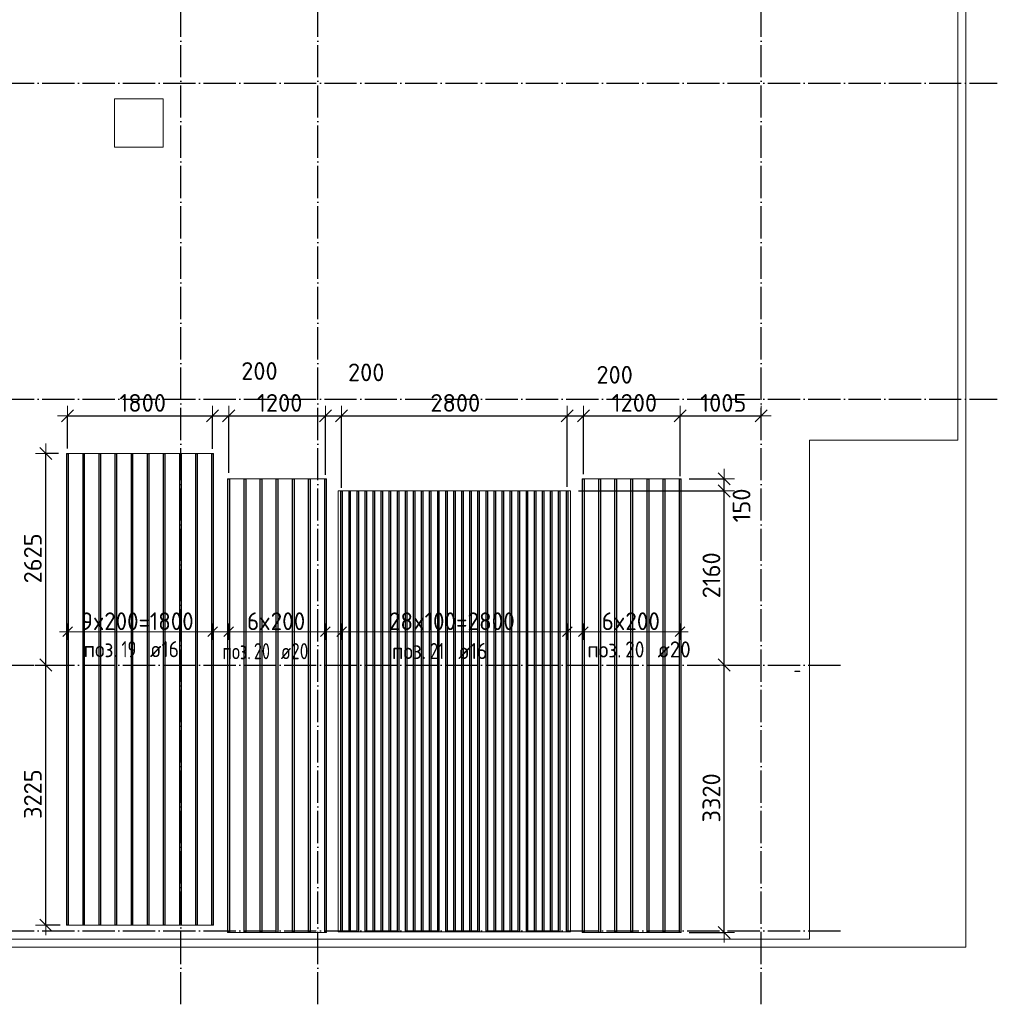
# Model space of a CAD drawing. Header units: millimetres. Extents: x -3725 to 93325, y -74170 to 82591.
# Tile 2 of 139: x 34702 to 46830, y -74170 to -61953. Entities that reach past the tile are written whole.
import ezdxf

# ---------------------------------------------------------------- set-up
doc = ezdxf.new("R2010")
doc.units = ezdxf.units.MM
doc.header["$PDMODE"] = 65
for name, pattern in [('______11', [500, 400, -50, 0, -50]), ('______3', [500, 400, -100]), ('______5', [1100, 800, -100, 100, -100])]:
    doc.linetypes.add(name, pattern=pattern)
for name, color, linetype, lineweight in [('Standard', 7, 'Continuous', 25), ('Балка_ общее', 7, '______3', 13), ('Размерная линия_ общее', 7, 'Continuous', 13), ('Стальная конструкция_ общее', 7, 'Continuous', 25), ('Фундамент (1)', 7, 'Continuous', 35)]:
    doc.layers.add(name, color=color, linetype=linetype, lineweight=lineweight)
doc.layers.add('Арм.стержн.Доп. Арм. верхн.зоны У', color=7, linetype='Continuous', lineweight=35, true_color=0x739641)
doc.layers.add('Осевая линия_ общее', color=7, linetype='______5', lineweight=13, true_color=0xa0a0a0)
doc.styles.add('ISOCPEUR', font='ISOCPEUR')
doc.dimstyles.new('DIMSTYLE_3', dxfattribs={"dimtxt": 220, "dimasz": 250, "dimexe": 0, "dimexo": 0, "dimgap": 110, "dimtad": 2, "dimdec": 0, "dimrnd": 5, "dimzin": 12, "dimdsep": 46, "dimtxsty": 'ISOCPEUR', "dimblk1": 'ALL_ML_STRICH', "dimblk2": 'ALL_ML_STRICH', "dimsah": 1, "dimcen": 0, "dimclrd": 7, "dimclre": 256, "dimclrt": 7, "dimadec": 0, "dimazin": 0, "dimtfac": 1, "dimtdec": 0, "dimtix": 1, "dimtmove": 2, "dimatfit": 3, "dimfxl": 0, "dimtzin": 0, "dimlwd": 0, "dimlwe": -3, "dimarcsym": 0})
doc.dimstyles.new('DIMSTYLE_5', dxfattribs={"dimtxt": 220, "dimasz": 250, "dimexe": 0, "dimexo": 0, "dimgap": 110, "dimtad": 2, "dimdec": 0, "dimrnd": 5, "dimzin": 12, "dimdsep": 46, "dimtxsty": 'ISOCPEUR', "dimblk1": 'ALL_ML_STRICH', "dimblk2": 'ALL_ML_STRICH', "dimsah": 1, "dimcen": 0, "dimclrd": 7, "dimclre": 256, "dimclrt": 7, "dimadec": 0, "dimazin": 0, "dimtfac": 1, "dimtdec": 0, "dimtix": 1, "dimtmove": 2, "dimatfit": 3, "dimfxl": 0, "dimtvp": 1.2, "dimtzin": 0, "dimlwd": 0, "dimlwe": -3, "dimarcsym": 0})
doc.dimstyles.new('DIMSTYLE_9', dxfattribs={"dimtxt": 220, "dimasz": 250, "dimexe": 0, "dimexo": 0, "dimgap": 110, "dimtad": 0, "dimdec": 0, "dimrnd": 5, "dimzin": 12, "dimdsep": 46, "dimtxsty": 'ISOCPEUR', "dimblk1": 'ALL_ML_STRICH', "dimblk2": 'ALL_ML_STRICH', "dimsah": 1, "dimcen": 0, "dimclrd": 7, "dimclre": 256, "dimclrt": 7, "dimadec": 0, "dimazin": 0, "dimtfac": 1, "dimtdec": 0, "dimtix": 1, "dimtmove": 2, "dimatfit": 3, "dimfxl": 0, "dimtvp": 1.2, "dimtzin": 0, "dimlwd": 0, "dimlwe": -3, "dimarcsym": 0})

# ---------------------------------------------------------------- blocks, each defined once
blk = doc.blocks.new('СЛОЖНЫЙ_ОБЪЕКТ_4')
at = {"layer": 'Осевая линия_ общее', "color": 253, "linetype": '______11', "lineweight": -3, "true_color": 0xa0a0a0, "transparency": 33554687}
for p, q in [((36700, -74170), (36700, -50490)), ((38400, -74170), (38400, -50490)), ((43900, -74170), (43900, -50490)), ((27980, -62740), (46830, -62740)), ((27980, -66660), (46830, -66660)), ((27980, -69960), (44900, -69960)), ((27980, -73260), (44900, -73260))]:
    blk.add_line(p, q, dxfattribs=at)
blk = doc.blocks.new('ALL_ML_STRICH')
at = {"color": 0, "linetype": 'ByBlock', "lineweight": -2}
for p, q in [((0, -0.5), (0, 0.5)), ((-1, 0), (0.5, 0)), ((-0.3, -0.3), (0.3, 0.3))]:
    blk.add_line(p, q, dxfattribs=at)
blk = doc.blocks.new('*D288')
at = {"layer": 'DEFPOINTS', "color": 7, "linetype": 'Continuous', "lineweight": 13, "transparency": 33554687}
for p in [(35295, -66868), (35295, -67374), (37095, -67379)]:
    blk.add_point(p, dxfattribs=at)
at = {"layer": 'Размерная линия_ общее', "color": 253, "linetype": 'Continuous', "lineweight": -2, "true_color": 0xa0a0a0, "transparency": 33554687}
for p, q in [((35295, -67274), (35295, -66868)), ((37095, -67279), (37095, -66868))]:
    blk.add_line(p, q, dxfattribs=at)
at = {"layer": 'Размерная линия_ общее', "color": 7, "linetype": 'Continuous', "lineweight": -2, "transparency": 33554687}
blk.add_line((35295, -66868), (37095, -66868), dxfattribs=at)
at = {"layer": 'Размерная линия_ общее', "color": 7, "linetype": 'Continuous', "lineweight": 13, "transparency": 33554687, "xscale": 250, "yscale": 250, "zscale": 250, "rotation": 180}
blk.add_blockref('ALL_ML_STRICH', (35295, -66868), dxfattribs=at)
at = {"layer": 'Размерная линия_ общее', "color": 7, "linetype": 'Continuous', "lineweight": 13, "transparency": 33554687, "xscale": 250, "yscale": 250, "zscale": 250}
blk.add_blockref('ALL_ML_STRICH', (37095, -66868), dxfattribs=at)
at = {"layer": 'Размерная линия_ общее', "color": 7, "linetype": 'Continuous', "lineweight": 13, "transparency": 33554687, "insert": (36228, -66708), "char_height": 220, "width": 880, "attachment_point": 5, "style": 'ISOCPEUR'}
blk.add_mtext('\\A1;{1800}', dxfattribs=at)
blk = doc.blocks.new('*D289')
at = {"layer": 'DEFPOINTS', "color": 7, "linetype": 'Continuous', "lineweight": 13, "transparency": 33554687}
for p in [(37095, -66868), (37095, -67379), (37295, -67674)]:
    blk.add_point(p, dxfattribs=at)
at = {"layer": 'Размерная линия_ общее', "color": 253, "linetype": 'Continuous', "lineweight": -2, "true_color": 0xa0a0a0, "transparency": 33554687}
for p, q in [((37095, -67279), (37095, -66868)), ((37295, -67574), (37295, -66868))]:
    blk.add_line(p, q, dxfattribs=at)
at = {"layer": 'Размерная линия_ общее', "color": 7, "linetype": 'Continuous', "lineweight": -2, "transparency": 33554687}
blk.add_line((37095, -66868), (37295, -66868), dxfattribs=at)
at = {"layer": 'Размерная линия_ общее', "color": 7, "linetype": 'Continuous', "lineweight": 13, "transparency": 33554687, "xscale": 250, "yscale": 250, "zscale": 250, "rotation": 180}
blk.add_blockref('ALL_ML_STRICH', (37095, -66868), dxfattribs=at)
at = {"layer": 'Размерная линия_ общее', "color": 7, "linetype": 'Continuous', "lineweight": 13, "transparency": 33554687, "xscale": 250, "yscale": 250, "zscale": 250}
blk.add_blockref('ALL_ML_STRICH', (37295, -66868), dxfattribs=at)
at = {"layer": 'Размерная линия_ общее', "color": 7, "linetype": 'Continuous', "lineweight": 13, "transparency": 33554687, "insert": (37676, -66312), "char_height": 220, "width": 660, "attachment_point": 5, "style": 'ISOCPEUR'}
blk.add_mtext('\\A1;{200}', dxfattribs=at)
blk = doc.blocks.new('*D290')
at = {"layer": 'DEFPOINTS', "color": 7, "linetype": 'Continuous', "lineweight": 13, "transparency": 33554687}
for p in [(37295, -66868), (37295, -67674), (38495, -67700)]:
    blk.add_point(p, dxfattribs=at)
at = {"layer": 'Размерная линия_ общее', "color": 253, "linetype": 'Continuous', "lineweight": -2, "true_color": 0xa0a0a0, "transparency": 33554687}
for p, q in [((37295, -67574), (37295, -66868)), ((38495, -67600), (38495, -66868))]:
    blk.add_line(p, q, dxfattribs=at)
at = {"layer": 'Размерная линия_ общее', "color": 7, "linetype": 'Continuous', "lineweight": -2, "transparency": 33554687}
blk.add_line((37295, -66868), (38495, -66868), dxfattribs=at)
at = {"layer": 'Размерная линия_ общее', "color": 7, "linetype": 'Continuous', "lineweight": 13, "transparency": 33554687, "xscale": 250, "yscale": 250, "zscale": 250, "rotation": 180}
blk.add_blockref('ALL_ML_STRICH', (37295, -66868), dxfattribs=at)
at = {"layer": 'Размерная линия_ общее', "color": 7, "linetype": 'Continuous', "lineweight": 13, "transparency": 33554687, "xscale": 250, "yscale": 250, "zscale": 250}
blk.add_blockref('ALL_ML_STRICH', (38495, -66868), dxfattribs=at)
at = {"layer": 'Размерная линия_ общее', "color": 7, "linetype": 'Continuous', "lineweight": 13, "transparency": 33554687, "insert": (37928, -66708), "char_height": 220, "width": 880, "attachment_point": 5, "style": 'ISOCPEUR'}
blk.add_mtext('\\A1;{1200}', dxfattribs=at)
blk = doc.blocks.new('*D291')
at = {"layer": 'DEFPOINTS', "color": 7, "linetype": 'Continuous', "lineweight": 13, "transparency": 33554687}
for p in [(38495, -66868), (38495, -67700), (38695, -67861)]:
    blk.add_point(p, dxfattribs=at)
at = {"layer": 'Размерная линия_ общее', "color": 253, "linetype": 'Continuous', "lineweight": -2, "true_color": 0xa0a0a0, "transparency": 33554687}
for p, q in [((38495, -67600), (38495, -66868)), ((38695, -67761), (38695, -66868))]:
    blk.add_line(p, q, dxfattribs=at)
at = {"layer": 'Размерная линия_ общее', "color": 7, "linetype": 'Continuous', "lineweight": -2, "transparency": 33554687}
blk.add_line((38495, -66868), (38695, -66868), dxfattribs=at)
at = {"layer": 'Размерная линия_ общее', "color": 7, "linetype": 'Continuous', "lineweight": 13, "transparency": 33554687, "xscale": 250, "yscale": 250, "zscale": 250, "rotation": 180}
blk.add_blockref('ALL_ML_STRICH', (38495, -66868), dxfattribs=at)
at = {"layer": 'Размерная линия_ общее', "color": 7, "linetype": 'Continuous', "lineweight": 13, "transparency": 33554687, "xscale": 250, "yscale": 250, "zscale": 250}
blk.add_blockref('ALL_ML_STRICH', (38695, -66868), dxfattribs=at)
at = {"layer": 'Размерная линия_ общее', "color": 7, "linetype": 'Continuous', "lineweight": 13, "transparency": 33554687, "insert": (39001, -66329), "char_height": 220, "width": 660, "attachment_point": 5, "style": 'ISOCPEUR'}
blk.add_mtext('\\A1;{200}', dxfattribs=at)
blk = doc.blocks.new('*D292')
at = {"layer": 'DEFPOINTS', "color": 7, "linetype": 'Continuous', "lineweight": 13, "transparency": 33554687}
for p in [(38695, -66868), (38695, -67861), (41495, -67850)]:
    blk.add_point(p, dxfattribs=at)
at = {"layer": 'Размерная линия_ общее', "color": 253, "linetype": 'Continuous', "lineweight": -2, "true_color": 0xa0a0a0, "transparency": 33554687}
for p, q in [((38695, -67761), (38695, -66868)), ((41495, -67750), (41495, -66868))]:
    blk.add_line(p, q, dxfattribs=at)
at = {"layer": 'Размерная линия_ общее', "color": 7, "linetype": 'Continuous', "lineweight": -2, "transparency": 33554687}
blk.add_line((38695, -66868), (41495, -66868), dxfattribs=at)
at = {"layer": 'Размерная линия_ общее', "color": 7, "linetype": 'Continuous', "lineweight": 13, "transparency": 33554687, "xscale": 250, "yscale": 250, "zscale": 250, "rotation": 180}
blk.add_blockref('ALL_ML_STRICH', (38695, -66868), dxfattribs=at)
at = {"layer": 'Размерная линия_ общее', "color": 7, "linetype": 'Continuous', "lineweight": 13, "transparency": 33554687, "xscale": 250, "yscale": 250, "zscale": 250}
blk.add_blockref('ALL_ML_STRICH', (41495, -66868), dxfattribs=at)
at = {"layer": 'Размерная линия_ общее', "color": 7, "linetype": 'Continuous', "lineweight": 13, "transparency": 33554687, "insert": (40106, -66708), "char_height": 220, "width": 880, "attachment_point": 5, "style": 'ISOCPEUR'}
blk.add_mtext('\\A1;{2800}', dxfattribs=at)
blk = doc.blocks.new('*D293')
at = {"layer": 'DEFPOINTS', "color": 7, "linetype": 'Continuous', "lineweight": 13, "transparency": 33554687}
for p in [(41495, -66868), (41695, -67692), (41495, -67850)]:
    blk.add_point(p, dxfattribs=at)
at = {"layer": 'Размерная линия_ общее', "color": 253, "linetype": 'Continuous', "lineweight": -2, "true_color": 0xa0a0a0, "transparency": 33554687}
for p, q in [((41495, -67750), (41495, -66868)), ((41695, -67592), (41695, -66868))]:
    blk.add_line(p, q, dxfattribs=at)
at = {"layer": 'Размерная линия_ общее', "color": 7, "linetype": 'Continuous', "lineweight": -2, "transparency": 33554687}
blk.add_line((41495, -66868), (41695, -66868), dxfattribs=at)
at = {"layer": 'Размерная линия_ общее', "color": 7, "linetype": 'Continuous', "lineweight": 13, "transparency": 33554687, "xscale": 250, "yscale": 250, "zscale": 250, "rotation": 180}
blk.add_blockref('ALL_ML_STRICH', (41495, -66868), dxfattribs=at)
at = {"layer": 'Размерная линия_ общее', "color": 7, "linetype": 'Continuous', "lineweight": 13, "transparency": 33554687, "xscale": 250, "yscale": 250, "zscale": 250}
blk.add_blockref('ALL_ML_STRICH', (41695, -66868), dxfattribs=at)
at = {"layer": 'Размерная линия_ общее', "color": 7, "linetype": 'Continuous', "lineweight": 13, "transparency": 33554687, "insert": (42083, -66359), "char_height": 220, "width": 660, "attachment_point": 5, "style": 'ISOCPEUR'}
blk.add_mtext('\\A1;{200}', dxfattribs=at)
blk = doc.blocks.new('*D294')
at = {"layer": 'DEFPOINTS', "color": 7, "linetype": 'Continuous', "lineweight": 13, "transparency": 33554687}
for p in [(41695, -66868), (41695, -67692), (42895, -67715)]:
    blk.add_point(p, dxfattribs=at)
at = {"layer": 'Размерная линия_ общее', "color": 253, "linetype": 'Continuous', "lineweight": -2, "true_color": 0xa0a0a0, "transparency": 33554687}
for p, q in [((41695, -67592), (41695, -66868)), ((42895, -67615), (42895, -66868))]:
    blk.add_line(p, q, dxfattribs=at)
at = {"layer": 'Размерная линия_ общее', "color": 7, "linetype": 'Continuous', "lineweight": -2, "transparency": 33554687}
blk.add_line((41695, -66868), (42895, -66868), dxfattribs=at)
at = {"layer": 'Размерная линия_ общее', "color": 7, "linetype": 'Continuous', "lineweight": 13, "transparency": 33554687, "xscale": 250, "yscale": 250, "zscale": 250, "rotation": 180}
blk.add_blockref('ALL_ML_STRICH', (41695, -66868), dxfattribs=at)
at = {"layer": 'Размерная линия_ общее', "color": 7, "linetype": 'Continuous', "lineweight": 13, "transparency": 33554687, "xscale": 250, "yscale": 250, "zscale": 250}
blk.add_blockref('ALL_ML_STRICH', (42895, -66868), dxfattribs=at)
at = {"layer": 'Размерная линия_ общее', "color": 7, "linetype": 'Continuous', "lineweight": 13, "transparency": 33554687, "insert": (42328, -66708), "char_height": 220, "width": 880, "attachment_point": 5, "style": 'ISOCPEUR'}
blk.add_mtext('\\A1;{1200}', dxfattribs=at)
blk = doc.blocks.new('*D295')
at = {"layer": 'DEFPOINTS', "color": 7, "linetype": 'Continuous', "lineweight": 13, "transparency": 33554687}
for p in [(42895, -66868), (43900, -66961), (42895, -67715)]:
    blk.add_point(p, dxfattribs=at)
at = {"layer": 'Размерная линия_ общее', "color": 253, "linetype": 'Continuous', "lineweight": -2, "true_color": 0xa0a0a0, "transparency": 33554687}
for p, q in [((42895, -67615), (42895, -66868)), ((43900, -66868), (43900, -66868))]:
    blk.add_line(p, q, dxfattribs=at)
at = {"layer": 'Размерная линия_ общее', "color": 7, "linetype": 'Continuous', "lineweight": -2, "transparency": 33554687}
blk.add_line((42895, -66868), (43900, -66868), dxfattribs=at)
at = {"layer": 'Размерная линия_ общее', "color": 7, "linetype": 'Continuous', "lineweight": 13, "transparency": 33554687, "xscale": 250, "yscale": 250, "zscale": 250, "rotation": 180}
blk.add_blockref('ALL_ML_STRICH', (42895, -66868), dxfattribs=at)
at = {"layer": 'Размерная линия_ общее', "color": 7, "linetype": 'Continuous', "lineweight": 13, "transparency": 33554687, "xscale": 250, "yscale": 250, "zscale": 250}
blk.add_blockref('ALL_ML_STRICH', (43900, -66868), dxfattribs=at)
at = {"layer": 'Размерная линия_ общее', "color": 7, "linetype": 'Continuous', "lineweight": 13, "transparency": 33554687, "insert": (43431, -66708), "char_height": 220, "width": 880, "attachment_point": 5, "style": 'ISOCPEUR'}
blk.add_mtext('\\A1;{1005}', dxfattribs=at)
blk = doc.blocks.new('*D296')
at = {"layer": 'DEFPOINTS', "color": 7, "linetype": 'Continuous', "lineweight": 13, "transparency": 33554687}
for p in [(43466, -69960), (42909, -73280), (43443, -73280)]:
    blk.add_point(p, dxfattribs=at)
at = {"layer": 'Размерная линия_ общее', "color": 253, "linetype": 'Continuous', "lineweight": -2, "true_color": 0xa0a0a0, "transparency": 33554687}
for p, q in [((43443, -69960), (43443, -69960)), ((43009, -73280), (43443, -73280))]:
    blk.add_line(p, q, dxfattribs=at)
at = {"layer": 'Размерная линия_ общее', "color": 7, "linetype": 'Continuous', "lineweight": -2, "transparency": 33554687}
blk.add_line((43443, -73280), (43443, -69960), dxfattribs=at)
at = {"layer": 'Размерная линия_ общее', "color": 7, "linetype": 'Continuous', "lineweight": 13, "transparency": 33554687, "xscale": 250, "yscale": 250, "zscale": 250}
for p, rotation in [((43443, -69960), 90), ((43443, -73280), 270)]:
    blk.add_blockref('ALL_ML_STRICH', p, dxfattribs=dict(at, rotation=rotation))
at = {"layer": 'Размерная линия_ общее', "color": 7, "linetype": 'Continuous', "lineweight": 13, "transparency": 33554687, "insert": (43283, -71609), "char_height": 220, "width": 880, "attachment_point": 5, "rotation": 90, "style": 'ISOCPEUR'}
blk.add_mtext('\\A1;{3320}', dxfattribs=at)
blk = doc.blocks.new('*D297')
at = {"layer": 'DEFPOINTS', "color": 7, "linetype": 'Continuous', "lineweight": 13, "transparency": 33554687}
for p in [(41536, -67801), (43443, -69960), (43466, -69960)]:
    blk.add_point(p, dxfattribs=at)
at = {"layer": 'Размерная линия_ общее', "color": 253, "linetype": 'Continuous', "lineweight": -2, "true_color": 0xa0a0a0, "transparency": 33554687}
for p, q in [((41636, -67801), (43443, -67801)), ((43443, -69960), (43443, -69960))]:
    blk.add_line(p, q, dxfattribs=at)
at = {"layer": 'Размерная линия_ общее', "color": 7, "linetype": 'Continuous', "lineweight": -2, "transparency": 33554687}
blk.add_line((43443, -69960), (43443, -67801), dxfattribs=at)
at = {"layer": 'Размерная линия_ общее', "color": 7, "linetype": 'Continuous', "lineweight": 13, "transparency": 33554687, "xscale": 250, "yscale": 250, "zscale": 250}
for p, rotation in [((43443, -67801), 90), ((43443, -69960), 270)]:
    blk.add_blockref('ALL_ML_STRICH', p, dxfattribs=dict(at, rotation=rotation))
at = {"layer": 'Размерная линия_ общее', "color": 7, "linetype": 'Continuous', "lineweight": 13, "transparency": 33554687, "insert": (43283, -68847), "char_height": 220, "width": 880, "attachment_point": 5, "rotation": 90, "style": 'ISOCPEUR'}
blk.add_mtext('\\A1;{2160}', dxfattribs=at)
blk = doc.blocks.new('*D298')
at = {"layer": 'DEFPOINTS', "color": 7, "linetype": 'Continuous', "lineweight": 13, "transparency": 33554687}
for p in [(42909, -67651), (41536, -67801), (43443, -67801)]:
    blk.add_point(p, dxfattribs=at)
at = {"layer": 'Размерная линия_ общее', "color": 253, "linetype": 'Continuous', "lineweight": -2, "true_color": 0xa0a0a0, "transparency": 33554687}
for p, q in [((43009, -67651), (43443, -67651)), ((41636, -67801), (43443, -67801))]:
    blk.add_line(p, q, dxfattribs=at)
at = {"layer": 'Размерная линия_ общее', "color": 7, "linetype": 'Continuous', "lineweight": -2, "transparency": 33554687}
blk.add_line((43443, -67801), (43443, -67651), dxfattribs=at)
at = {"layer": 'Размерная линия_ общее', "color": 7, "linetype": 'Continuous', "lineweight": 13, "transparency": 33554687, "xscale": 250, "yscale": 250, "zscale": 250}
for p, rotation in [((43443, -67651), 90), ((43443, -67801), 270)]:
    blk.add_blockref('ALL_ML_STRICH', p, dxfattribs=dict(at, rotation=rotation))
at = {"layer": 'Размерная линия_ общее', "color": 7, "linetype": 'Continuous', "lineweight": 13, "transparency": 33554687, "insert": (43657, -67981), "char_height": 220, "width": 660, "attachment_point": 5, "rotation": 90, "style": 'ISOCPEUR'}
blk.add_mtext('\\A1;{150}', dxfattribs=at)
blk = doc.blocks.new('*D299')
at = {"layer": 'DEFPOINTS', "color": 7, "linetype": 'Continuous', "lineweight": 13, "transparency": 33554687}
for p in [(34793, -69960), (35025, -73187), (35303, -73187)]:
    blk.add_point(p, dxfattribs=at)
at = {"layer": 'Размерная линия_ общее', "color": 253, "linetype": 'Continuous', "lineweight": -2, "true_color": 0xa0a0a0, "transparency": 33554687}
for p, q in [((34893, -69960), (35025, -69960)), ((35203, -73187), (35025, -73187))]:
    blk.add_line(p, q, dxfattribs=at)
at = {"layer": 'Размерная линия_ общее', "color": 7, "linetype": 'Continuous', "lineweight": -2, "transparency": 33554687}
blk.add_line((35025, -73187), (35025, -69960), dxfattribs=at)
at = {"layer": 'Размерная линия_ общее', "color": 7, "linetype": 'Continuous', "lineweight": 13, "transparency": 33554687, "xscale": 250, "yscale": 250, "zscale": 250}
for p, rotation in [((35025, -69960), 90), ((35025, -73187), 270)]:
    blk.add_blockref('ALL_ML_STRICH', p, dxfattribs=dict(at, rotation=rotation))
at = {"layer": 'Размерная линия_ общее', "color": 7, "linetype": 'Continuous', "lineweight": 13, "transparency": 33554687, "insert": (34865, -71562), "char_height": 220, "width": 880, "attachment_point": 5, "rotation": 90, "style": 'ISOCPEUR'}
blk.add_mtext('\\A1;{3225}', dxfattribs=at)
blk = doc.blocks.new('*D300')
at = {"layer": 'DEFPOINTS', "color": 7, "linetype": 'Continuous', "lineweight": 13, "transparency": 33554687}
for p in [(35284, -67337), (34793, -69960), (35025, -69960)]:
    blk.add_point(p, dxfattribs=at)
at = {"layer": 'Размерная линия_ общее', "color": 253, "linetype": 'Continuous', "lineweight": -2, "true_color": 0xa0a0a0, "transparency": 33554687}
for p, q in [((35184, -67337), (35025, -67337)), ((34893, -69960), (35025, -69960))]:
    blk.add_line(p, q, dxfattribs=at)
at = {"layer": 'Размерная линия_ общее', "color": 7, "linetype": 'Continuous', "lineweight": -2, "transparency": 33554687}
blk.add_line((35025, -69960), (35025, -67337), dxfattribs=at)
at = {"layer": 'Размерная линия_ общее', "color": 7, "linetype": 'Continuous', "lineweight": 13, "transparency": 33554687, "xscale": 250, "yscale": 250, "zscale": 250}
for p, rotation in [((35025, -67337), 90), ((35025, -69960), 270)]:
    blk.add_blockref('ALL_ML_STRICH', p, dxfattribs=dict(at, rotation=rotation))
at = {"layer": 'Размерная линия_ общее', "color": 7, "linetype": 'Continuous', "lineweight": 13, "transparency": 33554687, "insert": (34865, -68637), "char_height": 220, "width": 880, "attachment_point": 5, "rotation": 90, "style": 'ISOCPEUR'}
blk.add_mtext('\\A1;{2625}', dxfattribs=at)

msp = doc.modelspace()

# ---------------------------------------------------------------- linework, layer by layer
at = {"layer": 'Standard', "color": 7, "linetype": 'Continuous', "lineweight": 18, "transparency": 33554687}
msp.add_lwpolyline([(29250, -73460), (46440, -73460), (46440, -51620), (29250, -51620), (29250, -73460)], dxfattribs=at)
at = {"layer": 'Арм.стержн.Доп. Арм. верхн.зоны У', "color": 7, "linetype": 'Continuous', "lineweight": 25, "transparency": 33554687}
for p, q in [((35235.5, -69606.8), (35355.5, -69486.8)), ((37035.5, -69606.8), (37155.5, -69486.8)), ((37235.5, -69606.8), (37355.5, -69486.8)), ((38435.5, -69606.8), (38555.5, -69486.8)), ((38635.5, -69606.8), (38755.5, -69486.8)), ((41435.5, -69606.8), (41555.5, -69486.8)), ((41635.5, -69606.8), (41755.5, -69486.8)), ((42835.5, -69606.8), (42955.5, -69486.8))]:
    msp.add_line(p, q, dxfattribs=at)
at = {"layer": 'Арм.стержн.Доп. Арм. верхн.зоны У', "color": 253, "linetype": 'Continuous', "lineweight": -3, "true_color": 0xa0a0a0, "transparency": 33554687}
for p, q in [((35295.5, -69546.8), (35295.5, -69446.8)), ((37095.5, -69546.8), (37095.5, -69446.8)), ((37295.5, -69546.8), (37295.5, -69446.8)), ((38495.5, -69546.8), (38495.5, -69446.8)), ((38695.5, -69546.8), (38695.5, -69446.8)), ((41495.5, -69546.8), (41495.5, -69446.8)), ((41695.5, -69546.8), (41695.5, -69446.8)), ((42895.5, -69546.8), (42895.5, -69446.8)), ((35295.5, -69546.8), (35295.5, -69646.8)), ((37095.5, -69546.8), (37095.5, -69646.8)), ((37295.5, -69546.8), (37295.5, -69646.8)), ((38495.5, -69546.8), (38495.5, -69646.8)), ((38695.5, -69546.8), (38695.5, -69646.8)), ((41495.5, -69546.8), (41495.5, -69646.8)), ((41695.5, -69546.8), (41695.5, -69646.8)), ((42895.5, -69546.8), (42895.5, -69646.8))]:
    msp.add_line(p, q, dxfattribs=at)
at = {"layer": 'Арм.стержн.Доп. Арм. верхн.зоны У', "color": 7, "linetype": 'Continuous', "lineweight": 13, "transparency": 33554687}
for p, q in [((35295.5, -69546.8), (35195.5, -69546.8)), ((37095.5, -69546.8), (37195.5, -69546.8)), ((37295.5, -69546.8), (37195.5, -69546.8)), ((38495.5, -69546.8), (38595.5, -69546.8)), ((38695.5, -69546.8), (38595.5, -69546.8)), ((41495.5, -69546.8), (41595.5, -69546.8)), ((41695.5, -69546.8), (41595.5, -69546.8)), ((42895.5, -69546.8), (42995.5, -69546.8))]:
    msp.add_line(p, q, dxfattribs=at)
at = {"layer": 'Арм.стержн.Доп. Арм. верхн.зоны У', "color": 52, "linetype": 'Continuous', "lineweight": 13, "transparency": 33554687}
for points in [[(37106.5, -73186.7), (37106.5, -67336.7), (35284.5, -67336.7), (35284.5, -73186.7), (37106.5, -73186.7)], [(38509.5, -73280.4), (38509.5, -67650.9), (37281.5, -67650.9), (37281.5, -73280.4), (38509.5, -73280.4)], [(42909.5, -73280.4), (42909.5, -67650.9), (41681.5, -67650.9), (41681.5, -73280.4), (42909.5, -73280.4)], [(41536.5, -73270.4), (41536.5, -67800.9), (38654.5, -67800.9), (38654.5, -73270.4), (41536.5, -73270.4)]]:
    msp.add_lwpolyline(points, dxfattribs=at)
at = {"layer": 'Арм.стержн.Доп. Арм. верхн.зоны У', "color": 11, "linetype": 'Continuous', "lineweight": 25, "true_color": 0xff8c8c, "transparency": 33554687}
for points in [[(35287.5, -73186.7), (35287.5, -67336.7), (35303.5, -67336.7), (35303.5, -73186.7), (35287.5, -73186.7)], [(35487.5, -73186.7), (35487.5, -67336.7), (35503.5, -67336.7), (35503.5, -73186.7), (35487.5, -73186.7)], [(35687.5, -73186.7), (35687.5, -67336.7), (35703.5, -67336.7), (35703.5, -73186.7), (35687.5, -73186.7)], [(35887.5, -73186.7), (35887.5, -67336.7), (35903.5, -67336.7), (35903.5, -73186.7), (35887.5, -73186.7)], [(36087.5, -73186.7), (36087.5, -67336.7), (36103.5, -67336.7), (36103.5, -73186.7), (36087.5, -73186.7)], [(36287.5, -73186.7), (36287.5, -67336.7), (36303.5, -67336.7), (36303.5, -73186.7), (36287.5, -73186.7)], [(36487.5, -73186.7), (36487.5, -67336.7), (36503.5, -67336.7), (36503.5, -73186.7), (36487.5, -73186.7)], [(36687.5, -73186.7), (36687.5, -67336.7), (36703.5, -67336.7), (36703.5, -73186.7), (36687.5, -73186.7)], [(36887.5, -73186.7), (36887.5, -67336.7), (36903.5, -67336.7), (36903.5, -73186.7), (36887.5, -73186.7)], [(37087.5, -73186.7), (37087.5, -67336.7), (37103.5, -67336.7), (37103.5, -73186.7), (37087.5, -73186.7)], [(38687.5, -73270.4), (38687.5, -67800.9), (38703.5, -67800.9), (38703.5, -73270.4), (38687.5, -73270.4)], [(38787.5, -73270.4), (38787.5, -67800.9), (38803.5, -67800.9), (38803.5, -73270.4), (38787.5, -73270.4)], [(38887.5, -73270.4), (38887.5, -67800.9), (38903.5, -67800.9), (38903.5, -73270.4), (38887.5, -73270.4)], [(38987.5, -73270.4), (38987.5, -67800.9), (39003.5, -67800.9), (39003.5, -73270.4), (38987.5, -73270.4)], [(39087.5, -73270.4), (39087.5, -67800.9), (39103.5, -67800.9), (39103.5, -73270.4), (39087.5, -73270.4)], [(39187.5, -73270.4), (39187.5, -67800.9), (39203.5, -67800.9), (39203.5, -73270.4), (39187.5, -73270.4)], [(39287.5, -73270.4), (39287.5, -67800.9), (39303.5, -67800.9), (39303.5, -73270.4), (39287.5, -73270.4)], [(39387.5, -73270.4), (39387.5, -67800.9), (39403.5, -67800.9), (39403.5, -73270.4), (39387.5, -73270.4)], [(39487.5, -73270.4), (39487.5, -67800.9), (39503.5, -67800.9), (39503.5, -73270.4), (39487.5, -73270.4)], [(39587.5, -73270.4), (39587.5, -67800.9), (39603.5, -67800.9), (39603.5, -73270.4), (39587.5, -73270.4)], [(39687.5, -73270.4), (39687.5, -67800.9), (39703.5, -67800.9), (39703.5, -73270.4), (39687.5, -73270.4)], [(39787.5, -73270.4), (39787.5, -67800.9), (39803.5, -67800.9), (39803.5, -73270.4), (39787.5, -73270.4)], [(39887.5, -73270.4), (39887.5, -67800.9), (39903.5, -67800.9), (39903.5, -73270.4), (39887.5, -73270.4)], [(39987.5, -73270.4), (39987.5, -67800.9), (40003.5, -67800.9), (40003.5, -73270.4), (39987.5, -73270.4)], [(40087.5, -73270.4), (40087.5, -67800.9), (40103.5, -67800.9), (40103.5, -73270.4), (40087.5, -73270.4)], [(40187.5, -73270.4), (40187.5, -67800.9), (40203.5, -67800.9), (40203.5, -73270.4), (40187.5, -73270.4)], [(40287.5, -73270.4), (40287.5, -67800.9), (40303.5, -67800.9), (40303.5, -73270.4), (40287.5, -73270.4)], [(40387.5, -73270.4), (40387.5, -67800.9), (40403.5, -67800.9), (40403.5, -73270.4), (40387.5, -73270.4)], [(40487.5, -73270.4), (40487.5, -67800.9), (40503.5, -67800.9), (40503.5, -73270.4), (40487.5, -73270.4)], [(40587.5, -73270.4), (40587.5, -67800.9), (40603.5, -67800.9), (40603.5, -73270.4), (40587.5, -73270.4)], [(40687.5, -73270.4), (40687.5, -67800.9), (40703.5, -67800.9), (40703.5, -73270.4), (40687.5, -73270.4)], [(40787.5, -73270.4), (40787.5, -67800.9), (40803.5, -67800.9), (40803.5, -73270.4), (40787.5, -73270.4)], [(40887.5, -73270.4), (40887.5, -67800.9), (40903.5, -67800.9), (40903.5, -73270.4), (40887.5, -73270.4)], [(40987.5, -73270.4), (40987.5, -67800.9), (41003.5, -67800.9), (41003.5, -73270.4), (40987.5, -73270.4)], [(41087.5, -73270.4), (41087.5, -67800.9), (41103.5, -67800.9), (41103.5, -73270.4), (41087.5, -73270.4)], [(41187.5, -73270.4), (41187.5, -67800.9), (41203.5, -67800.9), (41203.5, -73270.4), (41187.5, -73270.4)], [(41287.5, -73270.4), (41287.5, -67800.9), (41303.5, -67800.9), (41303.5, -73270.4), (41287.5, -73270.4)], [(41387.5, -73270.4), (41387.5, -67800.9), (41403.5, -67800.9), (41403.5, -73270.4), (41387.5, -73270.4)], [(41487.5, -73270.4), (41487.5, -67800.9), (41503.5, -67800.9), (41503.5, -73270.4), (41487.5, -73270.4)]]:
    msp.add_lwpolyline(points, dxfattribs=at)
at = {"layer": 'Арм.стержн.Доп. Арм. верхн.зоны У', "color": 33, "linetype": 'Continuous', "lineweight": 25, "true_color": 0xf0a546, "transparency": 33554687}
for points in [[(37285.5, -73280.4), (37285.5, -67650.9), (37305.5, -67650.9), (37305.5, -73280.4), (37285.5, -73280.4)], [(37485.5, -73280.4), (37485.5, -67650.9), (37505.5, -67650.9), (37505.5, -73280.4), (37485.5, -73280.4)], [(37685.5, -73280.4), (37685.5, -67650.9), (37705.5, -67650.9), (37705.5, -73280.4), (37685.5, -73280.4)], [(37885.5, -73280.4), (37885.5, -67650.9), (37905.5, -67650.9), (37905.5, -73280.4), (37885.5, -73280.4)], [(38085.5, -73280.4), (38085.5, -67650.9), (38105.5, -67650.9), (38105.5, -73280.4), (38085.5, -73280.4)], [(38285.5, -73280.4), (38285.5, -67650.9), (38305.5, -67650.9), (38305.5, -73280.4), (38285.5, -73280.4)], [(38485.5, -73280.4), (38485.5, -67650.9), (38505.5, -67650.9), (38505.5, -73280.4), (38485.5, -73280.4)], [(41685.5, -73280.4), (41685.5, -67650.9), (41705.5, -67650.9), (41705.5, -73280.4), (41685.5, -73280.4)], [(41885.5, -73280.4), (41885.5, -67650.9), (41905.5, -67650.9), (41905.5, -73280.4), (41885.5, -73280.4)], [(42085.5, -73280.4), (42085.5, -67650.9), (42105.5, -67650.9), (42105.5, -73280.4), (42085.5, -73280.4)], [(42285.5, -73280.4), (42285.5, -67650.9), (42305.5, -67650.9), (42305.5, -73280.4), (42285.5, -73280.4)], [(42485.5, -73280.4), (42485.5, -67650.9), (42505.5, -67650.9), (42505.5, -73280.4), (42485.5, -73280.4)], [(42685.5, -73280.4), (42685.5, -67650.9), (42705.5, -67650.9), (42705.5, -73280.4), (42685.5, -73280.4)], [(42885.5, -73280.4), (42885.5, -67650.9), (42905.5, -67650.9), (42905.5, -73280.4), (42885.5, -73280.4)]]:
    msp.add_lwpolyline(points, dxfattribs=at)
at = {"layer": 'Арм.стержн.Доп. Арм. верхн.зоны У', "color": 7, "linetype": 'Continuous', "lineweight": 13, "transparency": 33554687}
for points in [[(35295.5, -69546.8), (35339.5, -69546.8), (35339.5, -69546.8), (37095.5, -69546.8)], [(37295.5, -69546.8), (37402.5, -69546.8), (37402.5, -69546.8), (38495.5, -69546.8)], [(38695.5, -69546.8), (39162.5, -69546.8), (39162.5, -69546.8), (41495.5, -69546.8)], [(41695.5, -69546.8), (41802.5, -69546.8), (41802.5, -69546.8), (42895.5, -69546.8)]]:
    msp.add_lwpolyline(points, dxfattribs=at)
at = {"layer": 'Стальная конструкция_ общее', "color": 7, "linetype": 'Continuous', "lineweight": 18, "transparency": 33554687}
for p, q in [((44320, -70040), (44320, -70036.9)), ((44320, -70036.9), (44380, -70036.9)), ((44320, -70040), (44320, -70036.9)), ((44320, -70036.9), (44380, -70036.9)), ((44320, -70040), (44380, -70040)), ((44320, -70040), (44380, -70040)), ((44380, -70036.9), (44380, -70040)), ((44380, -70036.9), (44380, -70040))]:
    msp.add_line(p, q, dxfattribs=at)
at = {"layer": 'Фундамент (1)', "color": 7, "lineweight": 18, "transparency": 33554687}
for p, q in [((46340, -58310), (46340, -67170)), ((35880, -62935), (35880, -63535)), ((36480, -62935), (35880, -62935)), ((36480, -63535), (36480, -62935)), ((35880, -63535), (36480, -63535)), ((44500, -67170), (44500, -73360)), ((46340, -67170), (44500, -67170)), ((44500, -73360), (30600, -73360))]:
    msp.add_line(p, q, dxfattribs=at)
at = {"layer": 'Фундамент (1)', "color": 7, "linetype": 'Continuous', "lineweight": 18, "transparency": 33554687}
for p, q in [((46340, -58310), (46340, -67170)), ((35880, -62935), (35880, -63535)), ((36480, -62935), (35880, -62935)), ((36480, -63535), (36480, -62935)), ((35880, -63535), (36480, -63535)), ((44500, -67170), (44500, -73360)), ((46340, -67170), (44500, -67170)), ((44500, -73360), (30600, -73360))]:
    msp.add_line(p, q, dxfattribs=at)

# ---------------------------------------------------------------- block references
at = {"layer": 'Балка_ общее', "color": 7, "linetype": 'Continuous', "lineweight": 13, "transparency": 33554687}
msp.add_blockref('СЛОЖНЫЙ_ОБЪЕКТ_4', (0, 0), dxfattribs=at)

# ---------------------------------------------------------------- texts
at = {"layer": 'Арм.стержн.Доп. Арм. верхн.зоны У', "color": 7, "linetype": 'Continuous', "lineweight": 13, "transparency": 33554687, "char_height": 220, "attachment_point": 7, "style": 'ISOCPEUR'}
for s, insert, width in [('\\W0.94;9x200=1800', (35458.5, -69526.8), 1598.71), ('\\W0.95;6x200', (37521.5, -69526.8), 873.359), ('\\W0.95;28x100=2800', (39281.5, -69526.8), 1753.129), ('\\W0.95;6x200', (41921.5, -69526.8), 873.359)]:
    msp.add_mtext(s, dxfattribs=dict(at, insert=insert, width=width))
at = {"layer": 'Арм.стержн.Доп. Арм. верхн.зоны У', "color": 7, "linetype": 'Continuous', "lineweight": 25, "transparency": 33554687, "char_height": 200, "attachment_point": 7, "style": 'ISOCPEUR'}
for s, insert, width in [('\\W0.92;поз.', (35494.6, -69863.6), 561.647), ('\\W0.75;19', (35964.6, -69863.6), 314.854), ('\\W0.89; ø16 ', (36204.6, -69863.6), 749.105), ('\\W0.77;поз.', (37215.9, -69888.5), 468.039), ('\\W0.73;20', (37607.5, -69888.5), 306.007), ('\\W0.79; ø20 ', (37840.9, -69888.5), 661.987), ('\\W0.92;поз.', (39320, -69886.5), 561.646), ('\\W0.75;21', (39790, -69886.5), 314.854), ('\\W0.89; ø16 ', (40030, -69886.5), 749.105), ('\\W0.92;поз.', (41743.8, -69866.8), 561.647), ('\\W0.87;20', (42213.8, -69866.8), 367.208), ('\\W0.95; ø20 ', (42493.8, -69866.8), 794.384)]:
    msp.add_mtext(s, dxfattribs=dict(at, insert=insert, width=width))

# ---------------------------------------------------------------- dimensions: what is measured, and where the dimension line sits
at = {"layer": 'Размерная линия_ общее', "color": 7, "linetype": 'Continuous', "lineweight": 13, "transparency": 33554687}
for base, p1, p2, dimstyle, picture, middle in [((37295.5, -66867.8), (37095.5, -67279), (37295.5, -67574.3), 'DIMSTYLE_5', '*D289', (37676, -66311.5)), ((38695.5, -66867.8), (38495.5, -67600.5), (38695.5, -67760.8), 'DIMSTYLE_5', '*D291', (39000.9, -66329.4)), ((41695.5, -66867.8), (41495.5, -67749.8), (41695.5, -67592.4), 'DIMSTYLE_5', '*D293', (42082.8, -66359.1)), ((37095.5, -66867.8), (35295.5, -67274.4), (37095.5, -67279), 'DIMSTYLE_3', '*D288', (36228.5, -66707.8)), ((38495.5, -66867.8), (37295.5, -67574.3), (38495.5, -67600.5), 'DIMSTYLE_3', '*D290', (37928.5, -66707.8)), ((41495.5, -66867.8), (38695.5, -67760.8), (41495.5, -67749.8), 'DIMSTYLE_3', '*D292', (40106.5, -66707.8)), ((42895.5, -66867.8), (41695.5, -67592.4), (42895.5, -67615.3), 'DIMSTYLE_3', '*D294', (42328.5, -66707.8)), ((43900, -66867.7888), (42895.4635, -67615.2633), (43900, -66867.7888), 'DIMSTYLE_3', '*D295', (43430.7317, -66707.7888))]:
    dim = msp.add_linear_dim(base=base, p1=p1, p2=p2, dimstyle=dimstyle, override={"dimpost": '<>', "dimclrd": 7, "dimclre": 253, "dimclrt": 7, "dimlwd": 0, "dimlwe": 65533}, dxfattribs=at)
    dim.commit()
    dim.dimension.update_dxf_attribs({"geometry": picture, "text_midpoint": middle, "dimtype": 160})
for base, p1, p2, dimstyle, picture, middle in [((35025.3, -67336.7), (34892.9, -69960), (35184.5, -67336.7), 'DIMSTYLE_3', '*D300', (34865.3, -68637.3)), ((43442.9, -67650.9), (41636.5, -67800.9), (43009.5, -67650.9), 'DIMSTYLE_9', '*D298', (43657.5, -67980.9)), ((43442.9, -67800.9), (43442.9, -69960), (41636.5, -67800.9), 'DIMSTYLE_3', '*D297', (43282.9, -68847.5)), ((35025.3, -69960), (35203.5, -73186.7), (34892.9, -69960), 'DIMSTYLE_3', '*D299', (34865.3, -71562.3)), ((43442.9, -69960), (43009.5, -73280.4), (43442.9, -69960), 'DIMSTYLE_3', '*D296', (43282.9, -71609.2))]:
    dim = msp.add_linear_dim(base=base, p1=p1, p2=p2, angle=90, dimstyle=dimstyle, override={"dimpost": '<>', "dimclrd": 7, "dimclre": 253, "dimclrt": 7, "dimlwd": 0, "dimlwe": 65533}, dxfattribs=at)
    dim.commit()
    dim.dimension.update_dxf_attribs({"geometry": picture, "text_midpoint": middle, "dimtype": 160})

doc.saveas('drawing.dxf')
